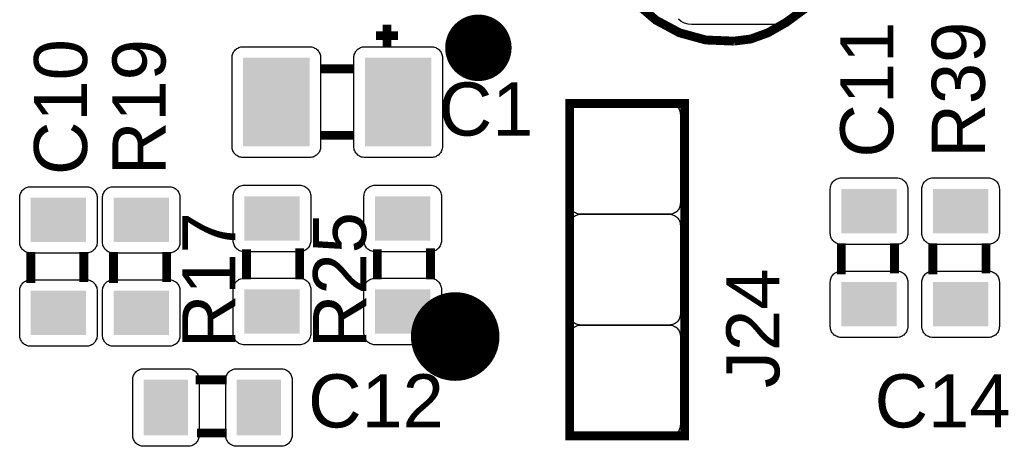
# Model space of a CAD drawing. Header units: inches. Extents: x -3.34 to 3.34, y -1.57 to 1.57.
# Tile 3 of 14: x -2.79 to -1.9, y -1.03 to -0.65. Entities that reach past the tile are written whole.
import ezdxf

# ---------------------------------------------------------------- set-up
doc = ezdxf.new("R2010")
doc.units = ezdxf.units.IN
doc.layers.get('0').update_dxf_attribs({"linetype": 'CONTINUOUS'})

# ---------------------------------------------------------------- blocks, each defined once
blk = doc.blocks.new('RPAD')
blk.add_trace([(-0.5, -0.5), (-0.5, 0.5), (0.5, -0.5), (0.5, 0.5)])
blk = doc.blocks.new('EPAD')
at = {"const_width": 0.5}
blk.add_lwpolyline([(-0.25, 0, 1), (0.25, 0, 1)], format="xyb", close=True, dxfattribs=at)

msp = doc.modelspace()

# ---------------------------------------------------------------- linework, layer by layer
at = {"const_width": 0.008}
for points in [[(-2.147079, -0.66937), (-2.172637, -0.668334), (-2.196273, -0.661846), (-2.217528, -0.650457), (-2.235946, -0.634722), (-2.251067, -0.615192), (-2.262435, -0.592422), (-2.269591, -0.566963), (-2.272079, -0.53937)], [(-2.147079, -0.66937), (-2.172637, -0.668334), (-2.196273, -0.661846), (-2.217528, -0.650457), (-2.235946, -0.634722), (-2.251067, -0.615192), (-2.262435, -0.592422), (-2.269591, -0.566963), (-2.272079, -0.53937)], [(-2.147079, -0.66937), (-2.172637, -0.668334), (-2.196273, -0.661846), (-2.217528, -0.650457), (-2.235946, -0.634722), (-2.251067, -0.615192), (-2.262435, -0.592422), (-2.269591, -0.566963), (-2.272079, -0.53937)], [(-2.147079, -0.66937), (-2.132001, -0.667495), (-2.116454, -0.66187), (-2.099969, -0.652495), (-2.082079, -0.63937)], [(-2.147079, -0.66937), (-2.132001, -0.667495), (-2.116454, -0.66187), (-2.099969, -0.652495), (-2.082079, -0.63937)], [(-2.147079, -0.66937), (-2.132001, -0.667495), (-2.116454, -0.66187), (-2.099969, -0.652495), (-2.082079, -0.63937)], [(-2.460465, -0.654409), (-2.460465, -0.674409)], [(-2.460465, -0.654409), (-2.460465, -0.674409)], [(-2.460465, -0.654409), (-2.460465, -0.674409)], [(-2.470465, -0.664409), (-2.450465, -0.664409)], [(-2.470465, -0.664409), (-2.450465, -0.664409)], [(-2.470465, -0.664409), (-2.450465, -0.664409)], [(-2.520465, -0.694409), (-2.490465, -0.694409)], [(-2.520465, -0.694409), (-2.490465, -0.694409)], [(-2.520465, -0.694409), (-2.490465, -0.694409)], [(-2.295504, -1.025591), (-2.191567, -1.025591), (-2.191567, -0.725591), (-2.295504, -0.725591), (-2.295504, -1.025591)], [(-2.295504, -1.025591), (-2.191567, -1.025591), (-2.191567, -0.725591), (-2.295504, -0.725591), (-2.295504, -1.025591)], [(-2.295504, -1.025591), (-2.191567, -1.025591), (-2.191567, -0.725591), (-2.295504, -0.725591), (-2.295504, -1.025591)], [(-2.520465, -0.754409), (-2.490465, -0.754409)], [(-2.520465, -0.754409), (-2.490465, -0.754409)], [(-2.520465, -0.754409), (-2.490465, -0.754409)], [(-2.587402, -0.884386), (-2.587402, -0.857386)], [(-2.587402, -0.884386), (-2.587402, -0.857386)], [(-2.587402, -0.884386), (-2.587402, -0.857386)], [(-2.539402, -0.884386), (-2.539402, -0.856386)], [(-2.539402, -0.884386), (-2.539402, -0.856386)], [(-2.539402, -0.884386), (-2.539402, -0.856386)], [(-2.469291, -0.884386), (-2.469291, -0.857386)], [(-2.469291, -0.884386), (-2.469291, -0.857386)], [(-2.469291, -0.884386), (-2.469291, -0.857386)], [(-2.421291, -0.884386), (-2.421291, -0.856386)], [(-2.421291, -0.884386), (-2.421291, -0.856386)], [(-2.421291, -0.884386), (-2.421291, -0.856386)], [(-2.050031, -0.851835), (-2.050031, -0.879835)], [(-2.050031, -0.851835), (-2.050031, -0.879835)], [(-2.050031, -0.851835), (-2.050031, -0.879835)], [(-2.002031, -0.851835), (-2.002031, -0.878835)], [(-2.002031, -0.851835), (-2.002031, -0.878835)], [(-2.002031, -0.851835), (-2.002031, -0.878835)], [(-1.967354, -0.851835), (-1.967354, -0.879835)], [(-1.967354, -0.851835), (-1.967354, -0.879835)], [(-1.967354, -0.851835), (-1.967354, -0.879835)], [(-1.919354, -0.851835), (-1.919354, -0.878835)], [(-1.919354, -0.851835), (-1.919354, -0.878835)], [(-1.919354, -0.851835), (-1.919354, -0.878835)], [(-2.782315, -0.859709), (-2.782315, -0.887709)], [(-2.782315, -0.859709), (-2.782315, -0.887709)], [(-2.782315, -0.859709), (-2.782315, -0.887709)], [(-2.734315, -0.859709), (-2.734315, -0.886709)], [(-2.734315, -0.859709), (-2.734315, -0.886709)], [(-2.734315, -0.859709), (-2.734315, -0.886709)], [(-2.707512, -0.859709), (-2.707512, -0.887709)], [(-2.707512, -0.859709), (-2.707512, -0.887709)], [(-2.707512, -0.859709), (-2.707512, -0.887709)], [(-2.659512, -0.859709), (-2.659512, -0.886709)], [(-2.659512, -0.859709), (-2.659512, -0.886709)], [(-2.659512, -0.859709), (-2.659512, -0.886709)], [(-2.605213, -0.975), (-2.633213, -0.975)], [(-2.605213, -0.975), (-2.633213, -0.975)], [(-2.605213, -0.975), (-2.633213, -0.975)], [(-2.605213, -1.023), (-2.632213, -1.023)], [(-2.605213, -1.023), (-2.632213, -1.023)], [(-2.605213, -1.023), (-2.632213, -1.023)]]:
    msp.add_lwpolyline(points, dxfattribs=at)
msp.add_lwpolyline([(-2.096993, -0.649456), (-2.099498, -0.651513), (-2.102389, -0.653059), (-2.105603, -0.654032), (-2.109079, -0.65437), (-2.185079, -0.65437), (-2.188555, -0.654032), (-2.191769, -0.653059), (-2.19466, -0.651513), (-2.197165, -0.649456)])
for points in [[(-2.590465, -0.674409), (-2.530465, -0.674409), (-2.529425, -0.67446), (-2.52842, -0.674608), (-2.527453, -0.67485), (-2.526529, -0.675181), (-2.525653, -0.675596), (-2.524829, -0.676091), (-2.524061, -0.67666), (-2.523355, -0.6773), (-2.522715, -0.678006), (-2.522146, -0.678774), (-2.521651, -0.679598), (-2.521236, -0.680474), (-2.520906, -0.681398), (-2.520663, -0.682365), (-2.520515, -0.68337), (-2.520465, -0.684409), (-2.520465, -0.764409), (-2.520515, -0.765449), (-2.520663, -0.766454), (-2.520906, -0.767421), (-2.521236, -0.768345), (-2.521651, -0.769221), (-2.522146, -0.770045), (-2.522715, -0.770813), (-2.523355, -0.771519), (-2.524061, -0.772159), (-2.524829, -0.772728), (-2.525653, -0.773223), (-2.526529, -0.773638), (-2.527453, -0.773969), (-2.52842, -0.774211), (-2.529425, -0.774359), (-2.530465, -0.774409), (-2.590465, -0.774409), (-2.591504, -0.774359), (-2.592509, -0.774211), (-2.593476, -0.773969), (-2.5944, -0.773638), (-2.595276, -0.773223), (-2.5961, -0.772728), (-2.596868, -0.772159), (-2.597574, -0.771519), (-2.598214, -0.770813), (-2.598783, -0.770045), (-2.599278, -0.769221), (-2.599693, -0.768345), (-2.600024, -0.767421), (-2.600266, -0.766454), (-2.600414, -0.765449), (-2.600465, -0.764409), (-2.600465, -0.684409), (-2.600414, -0.68337), (-2.600266, -0.682365), (-2.600024, -0.681398), (-2.599693, -0.680474), (-2.599278, -0.679598), (-2.598783, -0.678774), (-2.598214, -0.678006), (-2.597574, -0.6773), (-2.596868, -0.67666), (-2.5961, -0.676091), (-2.595276, -0.675596), (-2.5944, -0.675181), (-2.593476, -0.67485), (-2.592509, -0.674608), (-2.591504, -0.67446), (-2.590465, -0.674409)], [(-2.480465, -0.674409), (-2.420465, -0.674409), (-2.419425, -0.67446), (-2.41842, -0.674608), (-2.417453, -0.67485), (-2.416529, -0.675181), (-2.415653, -0.675596), (-2.414829, -0.676091), (-2.414061, -0.67666), (-2.413355, -0.6773), (-2.412715, -0.678006), (-2.412146, -0.678774), (-2.411651, -0.679598), (-2.411236, -0.680474), (-2.410906, -0.681398), (-2.410663, -0.682365), (-2.410515, -0.68337), (-2.410465, -0.684409), (-2.410465, -0.764409), (-2.410515, -0.765449), (-2.410663, -0.766454), (-2.410906, -0.767421), (-2.411236, -0.768345), (-2.411651, -0.769221), (-2.412146, -0.770045), (-2.412715, -0.770813), (-2.413355, -0.771519), (-2.414061, -0.772159), (-2.414829, -0.772728), (-2.415653, -0.773223), (-2.416529, -0.773638), (-2.417453, -0.773969), (-2.41842, -0.774211), (-2.419425, -0.774359), (-2.420465, -0.774409), (-2.480465, -0.774409), (-2.481504, -0.774359), (-2.482509, -0.774211), (-2.483476, -0.773969), (-2.4844, -0.773638), (-2.485276, -0.773223), (-2.4861, -0.772728), (-2.486868, -0.772159), (-2.487574, -0.771519), (-2.488214, -0.770813), (-2.488783, -0.770045), (-2.489278, -0.769221), (-2.489693, -0.768345), (-2.490024, -0.767421), (-2.490266, -0.766454), (-2.490414, -0.765449), (-2.490465, -0.764409), (-2.490465, -0.684409), (-2.490414, -0.68337), (-2.490266, -0.682365), (-2.490024, -0.681398), (-2.489693, -0.680474), (-2.489278, -0.679598), (-2.488783, -0.678774), (-2.488214, -0.678006), (-2.487574, -0.6773), (-2.486868, -0.67666), (-2.4861, -0.676091), (-2.485276, -0.675596), (-2.4844, -0.675181), (-2.483476, -0.67485), (-2.482509, -0.674608), (-2.481504, -0.67446), (-2.480465, -0.674409)], [(-2.195504, -0.735591), (-2.195504, -0.815591), (-2.195554, -0.81663), (-2.195703, -0.817635), (-2.195945, -0.818602), (-2.196276, -0.819526), (-2.19669, -0.820402), (-2.197185, -0.821226), (-2.197754, -0.821994), (-2.198394, -0.8227), (-2.199101, -0.82334), (-2.199868, -0.823909), (-2.200692, -0.824404), (-2.201569, -0.824819), (-2.202493, -0.82515), (-2.203459, -0.825392), (-2.204465, -0.82554), (-2.205504, -0.825591), (-2.285504, -0.825591), (-2.286543, -0.82554), (-2.287548, -0.825392), (-2.288515, -0.82515), (-2.289439, -0.824819), (-2.290316, -0.824404), (-2.29114, -0.823909), (-2.291907, -0.82334), (-2.292613, -0.8227), (-2.293254, -0.821994), (-2.293823, -0.821226), (-2.294318, -0.820402), (-2.294732, -0.819526), (-2.295063, -0.818602), (-2.295305, -0.817635), (-2.295454, -0.81663), (-2.295504, -0.815591), (-2.295504, -0.735591), (-2.295454, -0.734551), (-2.295305, -0.733546), (-2.295063, -0.732579), (-2.294732, -0.731655), (-2.294318, -0.730779), (-2.293823, -0.729955), (-2.293254, -0.729187), (-2.292613, -0.728481), (-2.291907, -0.727841), (-2.29114, -0.727272), (-2.290316, -0.726777), (-2.289439, -0.726362), (-2.288515, -0.726031), (-2.287548, -0.725789), (-2.286543, -0.725641), (-2.285504, -0.725591), (-2.205504, -0.725591), (-2.204465, -0.725641), (-2.203459, -0.725789), (-2.202493, -0.726031), (-2.201569, -0.726362), (-2.200692, -0.726777), (-2.199868, -0.727272), (-2.199101, -0.727841), (-2.198394, -0.728481), (-2.197754, -0.729187), (-2.197185, -0.729955), (-2.19669, -0.730779), (-2.196276, -0.731655), (-2.195945, -0.732579), (-2.195703, -0.733546), (-2.195554, -0.734551), (-2.195504, -0.735591)], [(-2.599402, -0.849386), (-2.599402, -0.809386), (-2.599351, -0.808346), (-2.599203, -0.807341), (-2.598961, -0.806374), (-2.59863, -0.80545), (-2.598215, -0.804574), (-2.59772, -0.80375), (-2.597151, -0.802982), (-2.596511, -0.802276), (-2.595805, -0.801636), (-2.595037, -0.801067), (-2.594213, -0.800572), (-2.593337, -0.800157), (-2.592413, -0.799827), (-2.591446, -0.799585), (-2.590441, -0.799436), (-2.589402, -0.799386), (-2.539402, -0.799386), (-2.538362, -0.799436), (-2.537357, -0.799585), (-2.53639, -0.799827), (-2.535466, -0.800157), (-2.53459, -0.800572), (-2.533766, -0.801067), (-2.532998, -0.801636), (-2.532292, -0.802276), (-2.531652, -0.802982), (-2.531083, -0.80375), (-2.530588, -0.804574), (-2.530173, -0.80545), (-2.529843, -0.806374), (-2.5296, -0.807341), (-2.529452, -0.808346), (-2.529402, -0.809386), (-2.529402, -0.849386), (-2.529452, -0.850425), (-2.5296, -0.85143), (-2.529843, -0.852397), (-2.530173, -0.853321), (-2.530588, -0.854198), (-2.531083, -0.855022), (-2.531652, -0.855789), (-2.532292, -0.856495), (-2.532998, -0.857135), (-2.533766, -0.857705), (-2.53459, -0.858199), (-2.535466, -0.858614), (-2.53639, -0.858945), (-2.537357, -0.859187), (-2.538362, -0.859335), (-2.539402, -0.859386), (-2.589402, -0.859386), (-2.590441, -0.859335), (-2.591446, -0.859187), (-2.592413, -0.858945), (-2.593337, -0.858614), (-2.594213, -0.858199), (-2.595037, -0.857705), (-2.595805, -0.857135), (-2.596511, -0.856495), (-2.597151, -0.855789), (-2.59772, -0.855022), (-2.598215, -0.854198), (-2.59863, -0.853321), (-2.598961, -0.852397), (-2.599203, -0.85143), (-2.599351, -0.850425), (-2.599402, -0.849386)], [(-2.481291, -0.849386), (-2.481291, -0.809386), (-2.481241, -0.808346), (-2.481093, -0.807341), (-2.48085, -0.806374), (-2.48052, -0.80545), (-2.480105, -0.804574), (-2.47961, -0.80375), (-2.479041, -0.802982), (-2.478401, -0.802276), (-2.477694, -0.801636), (-2.476927, -0.801067), (-2.476103, -0.800572), (-2.475227, -0.800157), (-2.474303, -0.799827), (-2.473336, -0.799585), (-2.472331, -0.799436), (-2.471291, -0.799386), (-2.421291, -0.799386), (-2.420252, -0.799436), (-2.419247, -0.799585), (-2.41828, -0.799827), (-2.417356, -0.800157), (-2.41648, -0.800572), (-2.415656, -0.801067), (-2.414888, -0.801636), (-2.414182, -0.802276), (-2.413542, -0.802982), (-2.412972, -0.80375), (-2.412478, -0.804574), (-2.412063, -0.80545), (-2.411732, -0.806374), (-2.41149, -0.807341), (-2.411342, -0.808346), (-2.411291, -0.809386), (-2.411291, -0.849386), (-2.411342, -0.850425), (-2.41149, -0.85143), (-2.411732, -0.852397), (-2.412063, -0.853321), (-2.412478, -0.854198), (-2.412972, -0.855022), (-2.413542, -0.855789), (-2.414182, -0.856495), (-2.414888, -0.857135), (-2.415656, -0.857705), (-2.41648, -0.858199), (-2.417356, -0.858614), (-2.41828, -0.858945), (-2.419247, -0.859187), (-2.420252, -0.859335), (-2.421291, -0.859386), (-2.471291, -0.859386), (-2.472331, -0.859335), (-2.473336, -0.859187), (-2.474303, -0.858945), (-2.475227, -0.858614), (-2.476103, -0.858199), (-2.476927, -0.857705), (-2.477694, -0.857135), (-2.478401, -0.856495), (-2.479041, -0.855789), (-2.47961, -0.855022), (-2.480105, -0.854198), (-2.48052, -0.853321), (-2.48085, -0.852397), (-2.481093, -0.85143), (-2.481241, -0.850425), (-2.481291, -0.849386)], [(-1.990031, -0.802835), (-1.990031, -0.842835), (-1.990082, -0.843874), (-1.99023, -0.844879), (-1.990472, -0.845846), (-1.990803, -0.84677), (-1.991218, -0.847646), (-1.991713, -0.84847), (-1.992282, -0.849238), (-1.992922, -0.849944), (-1.993628, -0.850584), (-1.994396, -0.851154), (-1.99522, -0.851648), (-1.996096, -0.852063), (-1.99702, -0.852394), (-1.997987, -0.852636), (-1.998992, -0.852784), (-2.000031, -0.852835), (-2.050031, -0.852835), (-2.051071, -0.852784), (-2.052076, -0.852636), (-2.053043, -0.852394), (-2.053967, -0.852063), (-2.054843, -0.851648), (-2.055667, -0.851154), (-2.056435, -0.850584), (-2.057141, -0.849944), (-2.057781, -0.849238), (-2.05835, -0.84847), (-2.058845, -0.847646), (-2.05926, -0.84677), (-2.059591, -0.845846), (-2.059833, -0.844879), (-2.059981, -0.843874), (-2.060031, -0.842835), (-2.060031, -0.802835), (-2.059981, -0.801795), (-2.059833, -0.80079), (-2.059591, -0.799823), (-2.05926, -0.798899), (-2.058845, -0.798023), (-2.05835, -0.797199), (-2.057781, -0.796431), (-2.057141, -0.795725), (-2.056435, -0.795085), (-2.055667, -0.794516), (-2.054843, -0.794021), (-2.053967, -0.793606), (-2.053043, -0.793276), (-2.052076, -0.793033), (-2.051071, -0.792885), (-2.050031, -0.792835), (-2.000031, -0.792835), (-1.998992, -0.792885), (-1.997987, -0.793033), (-1.99702, -0.793276), (-1.996096, -0.793606), (-1.99522, -0.794021), (-1.994396, -0.794516), (-1.993628, -0.795085), (-1.992922, -0.795725), (-1.992282, -0.796431), (-1.991713, -0.797199), (-1.991218, -0.798023), (-1.990803, -0.798899), (-1.990472, -0.799823), (-1.99023, -0.80079), (-1.990082, -0.801795), (-1.990031, -0.802835)], [(-1.907354, -0.802835), (-1.907354, -0.842835), (-1.907405, -0.843874), (-1.907553, -0.844879), (-1.907795, -0.845846), (-1.908126, -0.84677), (-1.908541, -0.847646), (-1.909035, -0.84847), (-1.909605, -0.849238), (-1.910245, -0.849944), (-1.910951, -0.850584), (-1.911719, -0.851154), (-1.912543, -0.851648), (-1.913419, -0.852063), (-1.914343, -0.852394), (-1.91531, -0.852636), (-1.916315, -0.852784), (-1.917354, -0.852835), (-1.967354, -0.852835), (-1.968394, -0.852784), (-1.969399, -0.852636), (-1.970366, -0.852394), (-1.97129, -0.852063), (-1.972166, -0.851648), (-1.97299, -0.851154), (-1.973757, -0.850584), (-1.974464, -0.849944), (-1.975104, -0.849238), (-1.975673, -0.84847), (-1.976168, -0.847646), (-1.976583, -0.84677), (-1.976913, -0.845846), (-1.977156, -0.844879), (-1.977304, -0.843874), (-1.977354, -0.842835), (-1.977354, -0.802835), (-1.977304, -0.801795), (-1.977156, -0.80079), (-1.976913, -0.799823), (-1.976583, -0.798899), (-1.976168, -0.798023), (-1.975673, -0.797199), (-1.975104, -0.796431), (-1.974464, -0.795725), (-1.973757, -0.795085), (-1.97299, -0.794516), (-1.972166, -0.794021), (-1.97129, -0.793606), (-1.970366, -0.793276), (-1.969399, -0.793033), (-1.968394, -0.792885), (-1.967354, -0.792835), (-1.917354, -0.792835), (-1.916315, -0.792885), (-1.91531, -0.793033), (-1.914343, -0.793276), (-1.913419, -0.793606), (-1.912543, -0.794021), (-1.911719, -0.794516), (-1.910951, -0.795085), (-1.910245, -0.795725), (-1.909605, -0.796431), (-1.909035, -0.797199), (-1.908541, -0.798023), (-1.908126, -0.798899), (-1.907795, -0.799823), (-1.907553, -0.80079), (-1.907405, -0.801795), (-1.907354, -0.802835)], [(-2.722315, -0.810709), (-2.722315, -0.850709), (-2.722365, -0.851748), (-2.722514, -0.852753), (-2.722756, -0.85372), (-2.723087, -0.854644), (-2.723501, -0.85552), (-2.723996, -0.856344), (-2.724565, -0.857112), (-2.725206, -0.857818), (-2.725912, -0.858458), (-2.726679, -0.859028), (-2.727503, -0.859522), (-2.72838, -0.859937), (-2.729304, -0.860268), (-2.73027, -0.86051), (-2.731276, -0.860658), (-2.732315, -0.860709), (-2.782315, -0.860709), (-2.783354, -0.860658), (-2.784359, -0.86051), (-2.785326, -0.860268), (-2.78625, -0.859937), (-2.787127, -0.859522), (-2.787951, -0.859028), (-2.788718, -0.858458), (-2.789424, -0.857818), (-2.790065, -0.857112), (-2.790634, -0.856344), (-2.791129, -0.85552), (-2.791543, -0.854644), (-2.791874, -0.85372), (-2.792116, -0.852753), (-2.792265, -0.851748), (-2.792315, -0.850709), (-2.792315, -0.810709), (-2.792265, -0.809669), (-2.792116, -0.808664), (-2.791874, -0.807697), (-2.791543, -0.806773), (-2.791129, -0.805897), (-2.790634, -0.805073), (-2.790065, -0.804305), (-2.789424, -0.803599), (-2.788718, -0.802959), (-2.787951, -0.80239), (-2.787127, -0.801895), (-2.78625, -0.80148), (-2.785326, -0.80115), (-2.784359, -0.800907), (-2.783354, -0.800759), (-2.782315, -0.800709), (-2.732315, -0.800709), (-2.731276, -0.800759), (-2.73027, -0.800907), (-2.729304, -0.80115), (-2.72838, -0.80148), (-2.727503, -0.801895), (-2.726679, -0.80239), (-2.725912, -0.802959), (-2.725206, -0.803599), (-2.724565, -0.804305), (-2.723996, -0.805073), (-2.723501, -0.805897), (-2.723087, -0.806773), (-2.722756, -0.807697), (-2.722514, -0.808664), (-2.722365, -0.809669), (-2.722315, -0.810709)], [(-2.647512, -0.810709), (-2.647512, -0.850709), (-2.647562, -0.851748), (-2.647711, -0.852753), (-2.647953, -0.85372), (-2.648283, -0.854644), (-2.648698, -0.85552), (-2.649193, -0.856344), (-2.649762, -0.857112), (-2.650402, -0.857818), (-2.651109, -0.858458), (-2.651876, -0.859028), (-2.6527, -0.859522), (-2.653576, -0.859937), (-2.6545, -0.860268), (-2.655467, -0.86051), (-2.656472, -0.860658), (-2.657512, -0.860709), (-2.707512, -0.860709), (-2.708551, -0.860658), (-2.709556, -0.86051), (-2.710523, -0.860268), (-2.711447, -0.859937), (-2.712324, -0.859522), (-2.713148, -0.859028), (-2.713915, -0.858458), (-2.714621, -0.857818), (-2.715261, -0.857112), (-2.715831, -0.856344), (-2.716326, -0.85552), (-2.71674, -0.854644), (-2.717071, -0.85372), (-2.717313, -0.852753), (-2.717461, -0.851748), (-2.717512, -0.850709), (-2.717512, -0.810709), (-2.717461, -0.809669), (-2.717313, -0.808664), (-2.717071, -0.807697), (-2.71674, -0.806773), (-2.716326, -0.805897), (-2.715831, -0.805073), (-2.715261, -0.804305), (-2.714621, -0.803599), (-2.713915, -0.802959), (-2.713148, -0.80239), (-2.712324, -0.801895), (-2.711447, -0.80148), (-2.710523, -0.80115), (-2.709556, -0.800907), (-2.708551, -0.800759), (-2.707512, -0.800709), (-2.657512, -0.800709), (-2.656472, -0.800759), (-2.655467, -0.800907), (-2.6545, -0.80115), (-2.653576, -0.80148), (-2.6527, -0.801895), (-2.651876, -0.80239), (-2.651109, -0.802959), (-2.650402, -0.803599), (-2.649762, -0.804305), (-2.649193, -0.805073), (-2.648698, -0.805897), (-2.648283, -0.806773), (-2.647953, -0.807697), (-2.647711, -0.808664), (-2.647562, -0.809669), (-2.647512, -0.810709)], [(-2.195504, -0.835591), (-2.195504, -0.915591), (-2.195554, -0.91663), (-2.195703, -0.917635), (-2.195945, -0.918602), (-2.196276, -0.919526), (-2.19669, -0.920402), (-2.197185, -0.921226), (-2.197754, -0.921994), (-2.198394, -0.9227), (-2.199101, -0.92334), (-2.199868, -0.923909), (-2.200692, -0.924404), (-2.201569, -0.924819), (-2.202493, -0.92515), (-2.203459, -0.925392), (-2.204465, -0.92554), (-2.205504, -0.925591), (-2.285504, -0.925591), (-2.286543, -0.92554), (-2.287548, -0.925392), (-2.288515, -0.92515), (-2.289439, -0.924819), (-2.290316, -0.924404), (-2.29114, -0.923909), (-2.291907, -0.92334), (-2.292613, -0.9227), (-2.293254, -0.921994), (-2.293823, -0.921226), (-2.294318, -0.920402), (-2.294732, -0.919526), (-2.295063, -0.918602), (-2.295305, -0.917635), (-2.295454, -0.91663), (-2.295504, -0.915591), (-2.295504, -0.835591), (-2.295454, -0.834551), (-2.295305, -0.833546), (-2.295063, -0.832579), (-2.294732, -0.831655), (-2.294318, -0.830779), (-2.293823, -0.829955), (-2.293254, -0.829187), (-2.292613, -0.828481), (-2.291907, -0.827841), (-2.29114, -0.827272), (-2.290316, -0.826777), (-2.289439, -0.826362), (-2.288515, -0.826031), (-2.287548, -0.825789), (-2.286543, -0.825641), (-2.285504, -0.825591), (-2.205504, -0.825591), (-2.204465, -0.825641), (-2.203459, -0.825789), (-2.202493, -0.826031), (-2.201569, -0.826362), (-2.200692, -0.826777), (-2.199868, -0.827272), (-2.199101, -0.827841), (-2.198394, -0.828481), (-2.197754, -0.829187), (-2.197185, -0.829955), (-2.19669, -0.830779), (-2.196276, -0.831655), (-2.195945, -0.832579), (-2.195703, -0.833546), (-2.195554, -0.834551), (-2.195504, -0.835591)], [(-1.990031, -0.886835), (-1.990031, -0.926835), (-1.990082, -0.927874), (-1.99023, -0.928879), (-1.990472, -0.929846), (-1.990803, -0.93077), (-1.991218, -0.931646), (-1.991713, -0.93247), (-1.992282, -0.933238), (-1.992922, -0.933944), (-1.993628, -0.934584), (-1.994396, -0.935154), (-1.99522, -0.935648), (-1.996096, -0.936063), (-1.99702, -0.936394), (-1.997987, -0.936636), (-1.998992, -0.936784), (-2.000031, -0.936835), (-2.050031, -0.936835), (-2.051071, -0.936784), (-2.052076, -0.936636), (-2.053043, -0.936394), (-2.053967, -0.936063), (-2.054843, -0.935648), (-2.055667, -0.935154), (-2.056435, -0.934584), (-2.057141, -0.933944), (-2.057781, -0.933238), (-2.05835, -0.93247), (-2.058845, -0.931646), (-2.05926, -0.93077), (-2.059591, -0.929846), (-2.059833, -0.928879), (-2.059981, -0.927874), (-2.060031, -0.926835), (-2.060031, -0.886835), (-2.059981, -0.885795), (-2.059833, -0.88479), (-2.059591, -0.883823), (-2.05926, -0.882899), (-2.058845, -0.882023), (-2.05835, -0.881199), (-2.057781, -0.880431), (-2.057141, -0.879725), (-2.056435, -0.879085), (-2.055667, -0.878516), (-2.054843, -0.878021), (-2.053967, -0.877606), (-2.053043, -0.877276), (-2.052076, -0.877033), (-2.051071, -0.876885), (-2.050031, -0.876835), (-2.000031, -0.876835), (-1.998992, -0.876885), (-1.997987, -0.877033), (-1.99702, -0.877276), (-1.996096, -0.877606), (-1.99522, -0.878021), (-1.994396, -0.878516), (-1.993628, -0.879085), (-1.992922, -0.879725), (-1.992282, -0.880431), (-1.991713, -0.881199), (-1.991218, -0.882023), (-1.990803, -0.882899), (-1.990472, -0.883823), (-1.99023, -0.88479), (-1.990082, -0.885795), (-1.990031, -0.886835)], [(-1.907354, -0.886835), (-1.907354, -0.926835), (-1.907405, -0.927874), (-1.907553, -0.928879), (-1.907795, -0.929846), (-1.908126, -0.93077), (-1.908541, -0.931646), (-1.909035, -0.93247), (-1.909605, -0.933238), (-1.910245, -0.933944), (-1.910951, -0.934584), (-1.911719, -0.935154), (-1.912543, -0.935648), (-1.913419, -0.936063), (-1.914343, -0.936394), (-1.91531, -0.936636), (-1.916315, -0.936784), (-1.917354, -0.936835), (-1.967354, -0.936835), (-1.968394, -0.936784), (-1.969399, -0.936636), (-1.970366, -0.936394), (-1.97129, -0.936063), (-1.972166, -0.935648), (-1.97299, -0.935154), (-1.973757, -0.934584), (-1.974464, -0.933944), (-1.975104, -0.933238), (-1.975673, -0.93247), (-1.976168, -0.931646), (-1.976583, -0.93077), (-1.976913, -0.929846), (-1.977156, -0.928879), (-1.977304, -0.927874), (-1.977354, -0.926835), (-1.977354, -0.886835), (-1.977304, -0.885795), (-1.977156, -0.88479), (-1.976913, -0.883823), (-1.976583, -0.882899), (-1.976168, -0.882023), (-1.975673, -0.881199), (-1.975104, -0.880431), (-1.974464, -0.879725), (-1.973757, -0.879085), (-1.97299, -0.878516), (-1.972166, -0.878021), (-1.97129, -0.877606), (-1.970366, -0.877276), (-1.969399, -0.877033), (-1.968394, -0.876885), (-1.967354, -0.876835), (-1.917354, -0.876835), (-1.916315, -0.876885), (-1.91531, -0.877033), (-1.914343, -0.877276), (-1.913419, -0.877606), (-1.912543, -0.878021), (-1.911719, -0.878516), (-1.910951, -0.879085), (-1.910245, -0.879725), (-1.909605, -0.880431), (-1.909035, -0.881199), (-1.908541, -0.882023), (-1.908126, -0.882899), (-1.907795, -0.883823), (-1.907553, -0.88479), (-1.907405, -0.885795), (-1.907354, -0.886835)], [(-2.722315, -0.894709), (-2.722315, -0.934709), (-2.722365, -0.935748), (-2.722514, -0.936753), (-2.722756, -0.93772), (-2.723087, -0.938644), (-2.723501, -0.93952), (-2.723996, -0.940344), (-2.724565, -0.941112), (-2.725206, -0.941818), (-2.725912, -0.942458), (-2.726679, -0.943028), (-2.727503, -0.943522), (-2.72838, -0.943937), (-2.729304, -0.944268), (-2.73027, -0.94451), (-2.731276, -0.944658), (-2.732315, -0.944709), (-2.782315, -0.944709), (-2.783354, -0.944658), (-2.784359, -0.94451), (-2.785326, -0.944268), (-2.78625, -0.943937), (-2.787127, -0.943522), (-2.787951, -0.943028), (-2.788718, -0.942458), (-2.789424, -0.941818), (-2.790065, -0.941112), (-2.790634, -0.940344), (-2.791129, -0.93952), (-2.791543, -0.938644), (-2.791874, -0.93772), (-2.792116, -0.936753), (-2.792265, -0.935748), (-2.792315, -0.934709), (-2.792315, -0.894709), (-2.792265, -0.893669), (-2.792116, -0.892664), (-2.791874, -0.891697), (-2.791543, -0.890773), (-2.791129, -0.889897), (-2.790634, -0.889073), (-2.790065, -0.888305), (-2.789424, -0.887599), (-2.788718, -0.886959), (-2.787951, -0.88639), (-2.787127, -0.885895), (-2.78625, -0.88548), (-2.785326, -0.88515), (-2.784359, -0.884907), (-2.783354, -0.884759), (-2.782315, -0.884709), (-2.732315, -0.884709), (-2.731276, -0.884759), (-2.73027, -0.884907), (-2.729304, -0.88515), (-2.72838, -0.88548), (-2.727503, -0.885895), (-2.726679, -0.88639), (-2.725912, -0.886959), (-2.725206, -0.887599), (-2.724565, -0.888305), (-2.723996, -0.889073), (-2.723501, -0.889897), (-2.723087, -0.890773), (-2.722756, -0.891697), (-2.722514, -0.892664), (-2.722365, -0.893669), (-2.722315, -0.894709)], [(-2.647512, -0.894709), (-2.647512, -0.934709), (-2.647562, -0.935748), (-2.647711, -0.936753), (-2.647953, -0.93772), (-2.648283, -0.938644), (-2.648698, -0.93952), (-2.649193, -0.940344), (-2.649762, -0.941112), (-2.650402, -0.941818), (-2.651109, -0.942458), (-2.651876, -0.943028), (-2.6527, -0.943522), (-2.653576, -0.943937), (-2.6545, -0.944268), (-2.655467, -0.94451), (-2.656472, -0.944658), (-2.657512, -0.944709), (-2.707512, -0.944709), (-2.708551, -0.944658), (-2.709556, -0.94451), (-2.710523, -0.944268), (-2.711447, -0.943937), (-2.712324, -0.943522), (-2.713148, -0.943028), (-2.713915, -0.942458), (-2.714621, -0.941818), (-2.715261, -0.941112), (-2.715831, -0.940344), (-2.716326, -0.93952), (-2.71674, -0.938644), (-2.717071, -0.93772), (-2.717313, -0.936753), (-2.717461, -0.935748), (-2.717512, -0.934709), (-2.717512, -0.894709), (-2.717461, -0.893669), (-2.717313, -0.892664), (-2.717071, -0.891697), (-2.71674, -0.890773), (-2.716326, -0.889897), (-2.715831, -0.889073), (-2.715261, -0.888305), (-2.714621, -0.887599), (-2.713915, -0.886959), (-2.713148, -0.88639), (-2.712324, -0.885895), (-2.711447, -0.88548), (-2.710523, -0.88515), (-2.709556, -0.884907), (-2.708551, -0.884759), (-2.707512, -0.884709), (-2.657512, -0.884709), (-2.656472, -0.884759), (-2.655467, -0.884907), (-2.6545, -0.88515), (-2.653576, -0.88548), (-2.6527, -0.885895), (-2.651876, -0.88639), (-2.651109, -0.886959), (-2.650402, -0.887599), (-2.649762, -0.888305), (-2.649193, -0.889073), (-2.648698, -0.889897), (-2.648283, -0.890773), (-2.647953, -0.891697), (-2.647711, -0.892664), (-2.647562, -0.893669), (-2.647512, -0.894709)], [(-2.599402, -0.933386), (-2.599402, -0.893386), (-2.599351, -0.892346), (-2.599203, -0.891341), (-2.598961, -0.890374), (-2.59863, -0.88945), (-2.598215, -0.888574), (-2.59772, -0.88775), (-2.597151, -0.886982), (-2.596511, -0.886276), (-2.595805, -0.885636), (-2.595037, -0.885067), (-2.594213, -0.884572), (-2.593337, -0.884157), (-2.592413, -0.883827), (-2.591446, -0.883585), (-2.590441, -0.883436), (-2.589402, -0.883386), (-2.539402, -0.883386), (-2.538362, -0.883436), (-2.537357, -0.883585), (-2.53639, -0.883827), (-2.535466, -0.884157), (-2.53459, -0.884572), (-2.533766, -0.885067), (-2.532998, -0.885636), (-2.532292, -0.886276), (-2.531652, -0.886982), (-2.531083, -0.88775), (-2.530588, -0.888574), (-2.530173, -0.88945), (-2.529843, -0.890374), (-2.5296, -0.891341), (-2.529452, -0.892346), (-2.529402, -0.893386), (-2.529402, -0.933386), (-2.529452, -0.934425), (-2.5296, -0.93543), (-2.529843, -0.936397), (-2.530173, -0.937321), (-2.530588, -0.938198), (-2.531083, -0.939022), (-2.531652, -0.939789), (-2.532292, -0.940495), (-2.532998, -0.941135), (-2.533766, -0.941705), (-2.53459, -0.942199), (-2.535466, -0.942614), (-2.53639, -0.942945), (-2.537357, -0.943187), (-2.538362, -0.943335), (-2.539402, -0.943386), (-2.589402, -0.943386), (-2.590441, -0.943335), (-2.591446, -0.943187), (-2.592413, -0.942945), (-2.593337, -0.942614), (-2.594213, -0.942199), (-2.595037, -0.941705), (-2.595805, -0.941135), (-2.596511, -0.940495), (-2.597151, -0.939789), (-2.59772, -0.939022), (-2.598215, -0.938198), (-2.59863, -0.937321), (-2.598961, -0.936397), (-2.599203, -0.93543), (-2.599351, -0.934425), (-2.599402, -0.933386)], [(-2.481291, -0.933386), (-2.481291, -0.893386), (-2.481241, -0.892346), (-2.481093, -0.891341), (-2.48085, -0.890374), (-2.48052, -0.88945), (-2.480105, -0.888574), (-2.47961, -0.88775), (-2.479041, -0.886982), (-2.478401, -0.886276), (-2.477694, -0.885636), (-2.476927, -0.885067), (-2.476103, -0.884572), (-2.475227, -0.884157), (-2.474303, -0.883827), (-2.473336, -0.883585), (-2.472331, -0.883436), (-2.471291, -0.883386), (-2.421291, -0.883386), (-2.420252, -0.883436), (-2.419247, -0.883585), (-2.41828, -0.883827), (-2.417356, -0.884157), (-2.41648, -0.884572), (-2.415656, -0.885067), (-2.414888, -0.885636), (-2.414182, -0.886276), (-2.413542, -0.886982), (-2.412972, -0.88775), (-2.412478, -0.888574), (-2.412063, -0.88945), (-2.411732, -0.890374), (-2.41149, -0.891341), (-2.411342, -0.892346), (-2.411291, -0.893386), (-2.411291, -0.933386), (-2.411342, -0.934425), (-2.41149, -0.93543), (-2.411732, -0.936397), (-2.412063, -0.937321), (-2.412478, -0.938198), (-2.412972, -0.939022), (-2.413542, -0.939789), (-2.414182, -0.940495), (-2.414888, -0.941135), (-2.415656, -0.941705), (-2.41648, -0.942199), (-2.417356, -0.942614), (-2.41828, -0.942945), (-2.419247, -0.943187), (-2.420252, -0.943335), (-2.421291, -0.943386), (-2.471291, -0.943386), (-2.472331, -0.943335), (-2.473336, -0.943187), (-2.474303, -0.942945), (-2.475227, -0.942614), (-2.476103, -0.942199), (-2.476927, -0.941705), (-2.477694, -0.941135), (-2.478401, -0.940495), (-2.479041, -0.939789), (-2.47961, -0.939022), (-2.480105, -0.938198), (-2.48052, -0.937321), (-2.48085, -0.936397), (-2.481093, -0.93543), (-2.481241, -0.934425), (-2.481291, -0.933386)], [(-2.195504, -0.935591), (-2.195504, -1.015591), (-2.195554, -1.01663), (-2.195703, -1.017635), (-2.195945, -1.018602), (-2.196276, -1.019526), (-2.19669, -1.020402), (-2.197185, -1.021226), (-2.197754, -1.021994), (-2.198394, -1.0227), (-2.199101, -1.02334), (-2.199868, -1.023909), (-2.200692, -1.024404), (-2.201569, -1.024819), (-2.202493, -1.02515), (-2.203459, -1.025392), (-2.204465, -1.02554), (-2.205504, -1.025591), (-2.285504, -1.025591), (-2.286543, -1.02554), (-2.287548, -1.025392), (-2.288515, -1.02515), (-2.289439, -1.024819), (-2.290316, -1.024404), (-2.29114, -1.023909), (-2.291907, -1.02334), (-2.292613, -1.0227), (-2.293254, -1.021994), (-2.293823, -1.021226), (-2.294318, -1.020402), (-2.294732, -1.019526), (-2.295063, -1.018602), (-2.295305, -1.017635), (-2.295454, -1.01663), (-2.295504, -1.015591), (-2.295504, -0.935591), (-2.295454, -0.934551), (-2.295305, -0.933546), (-2.295063, -0.932579), (-2.294732, -0.931655), (-2.294318, -0.930779), (-2.293823, -0.929955), (-2.293254, -0.929187), (-2.292613, -0.928481), (-2.291907, -0.927841), (-2.29114, -0.927272), (-2.290316, -0.926777), (-2.289439, -0.926362), (-2.288515, -0.926031), (-2.287548, -0.925789), (-2.286543, -0.925641), (-2.285504, -0.925591), (-2.205504, -0.925591), (-2.204465, -0.925641), (-2.203459, -0.925789), (-2.202493, -0.926031), (-2.201569, -0.926362), (-2.200692, -0.926777), (-2.199868, -0.927272), (-2.199101, -0.927841), (-2.198394, -0.928481), (-2.197754, -0.929187), (-2.197185, -0.929955), (-2.19669, -0.930779), (-2.196276, -0.931655), (-2.195945, -0.932579), (-2.195703, -0.933546), (-2.195554, -0.934551), (-2.195504, -0.935591)], [(-2.640213, -1.035), (-2.680213, -1.035), (-2.681252, -1.03495), (-2.682257, -1.034801), (-2.683224, -1.034559), (-2.684148, -1.034228), (-2.685024, -1.033814), (-2.685848, -1.033319), (-2.686616, -1.03275), (-2.687322, -1.032109), (-2.687962, -1.031403), (-2.688531, -1.030636), (-2.689026, -1.029812), (-2.689441, -1.028935), (-2.689772, -1.028011), (-2.690014, -1.027044), (-2.690162, -1.026039), (-2.690213, -1.025), (-2.690213, -0.975), (-2.690162, -0.973961), (-2.690014, -0.972956), (-2.689772, -0.971989), (-2.689441, -0.971065), (-2.689026, -0.970188), (-2.688531, -0.969364), (-2.687962, -0.968597), (-2.687322, -0.967891), (-2.686616, -0.96725), (-2.685848, -0.966681), (-2.685024, -0.966186), (-2.684148, -0.965772), (-2.683224, -0.965441), (-2.682257, -0.965199), (-2.681252, -0.96505), (-2.680213, -0.965), (-2.640213, -0.965), (-2.639173, -0.96505), (-2.638168, -0.965199), (-2.637201, -0.965441), (-2.636277, -0.965772), (-2.635401, -0.966186), (-2.634577, -0.966681), (-2.633809, -0.96725), (-2.633103, -0.967891), (-2.632463, -0.968597), (-2.631894, -0.969364), (-2.631399, -0.970188), (-2.630984, -0.971065), (-2.630654, -0.971989), (-2.630411, -0.972956), (-2.630263, -0.973961), (-2.630213, -0.975), (-2.630213, -1.025), (-2.630263, -1.026039), (-2.630411, -1.027044), (-2.630654, -1.028011), (-2.630984, -1.028935), (-2.631399, -1.029812), (-2.631894, -1.030636), (-2.632463, -1.031403), (-2.633103, -1.032109), (-2.633809, -1.03275), (-2.634577, -1.033319), (-2.635401, -1.033814), (-2.636277, -1.034228), (-2.637201, -1.034559), (-2.638168, -1.034801), (-2.639173, -1.03495), (-2.640213, -1.035)], [(-2.556213, -1.035), (-2.596213, -1.035), (-2.597252, -1.03495), (-2.598257, -1.034801), (-2.599224, -1.034559), (-2.600148, -1.034228), (-2.601024, -1.033814), (-2.601848, -1.033319), (-2.602616, -1.03275), (-2.603322, -1.032109), (-2.603962, -1.031403), (-2.604531, -1.030636), (-2.605026, -1.029812), (-2.605441, -1.028935), (-2.605772, -1.028011), (-2.606014, -1.027044), (-2.606162, -1.026039), (-2.606213, -1.025), (-2.606213, -0.975), (-2.606162, -0.973961), (-2.606014, -0.972956), (-2.605772, -0.971989), (-2.605441, -0.971065), (-2.605026, -0.970188), (-2.604531, -0.969364), (-2.603962, -0.968597), (-2.603322, -0.967891), (-2.602616, -0.96725), (-2.601848, -0.966681), (-2.601024, -0.966186), (-2.600148, -0.965772), (-2.599224, -0.965441), (-2.598257, -0.965199), (-2.597252, -0.96505), (-2.596213, -0.965), (-2.556213, -0.965), (-2.555173, -0.96505), (-2.554168, -0.965199), (-2.553201, -0.965441), (-2.552277, -0.965772), (-2.551401, -0.966186), (-2.550577, -0.966681), (-2.549809, -0.96725), (-2.549103, -0.967891), (-2.548463, -0.968597), (-2.547894, -0.969364), (-2.547399, -0.970188), (-2.546984, -0.971065), (-2.546654, -0.971989), (-2.546411, -0.972956), (-2.546263, -0.973961), (-2.546213, -0.975), (-2.546213, -1.025), (-2.546263, -1.026039), (-2.546411, -1.027044), (-2.546654, -1.028011), (-2.546984, -1.028935), (-2.547399, -1.029812), (-2.547894, -1.030636), (-2.548463, -1.031403), (-2.549103, -1.032109), (-2.549809, -1.03275), (-2.550577, -1.033319), (-2.551401, -1.033814), (-2.552277, -1.034228), (-2.553201, -1.034559), (-2.554168, -1.034801), (-2.555173, -1.03495), (-2.556213, -1.035)]]:
    msp.add_lwpolyline(points, close=True)

# ---------------------------------------------------------------- block references
for name, p, xscale, yscale in [('EPAD', (-2.377962, -0.675415), 0.06, 0.06), ('RPAD', (-2.560465, -0.724409), 0.06, 0.08), ('RPAD', (-2.450464, -0.724409), 0.06, 0.08), ('EPAD', (-2.398897, -0.935957), 0.08, 0.08)]:
    msp.add_blockref(name, p, dxfattribs=dict(xscale=xscale, yscale=yscale))
at = {"xscale": 0.04, "yscale": 0.05}
for p, rotation in [((-2.564402, -0.829386), 90), ((-2.446291, -0.829386), 90), ((-2.025032, -0.822835), -90), ((-1.942354, -0.822835), -90), ((-2.757315, -0.830709), 270), ((-2.682512, -0.830709), 270), ((-2.025032, -0.906835), -90), ((-1.942354, -0.906835), -90), ((-2.757315, -0.914709), 270), ((-2.682512, -0.914709), 270), ((-2.564402, -0.913386), 90), ((-2.446291, -0.913386), 90), ((-2.660213, -1), 180), ((-2.576213, -1), 180)]:
    msp.add_blockref('RPAD', p, dxfattribs=dict(at, rotation=rotation))

# ---------------------------------------------------------------- texts
at = {"width": 1.041667}
for s, p in [('C11', (-2.003087, -0.77448)), ('C11', (-2.003087, -0.77448)), ('C11', (-2.003087, -0.77448)), ('R39', (-1.920409, -0.77448)), ('R39', (-1.920409, -0.77448)), ('R39', (-1.920409, -0.77448)), ('C10', (-2.731433, -0.790228)), ('C10', (-2.731433, -0.790228)), ('C10', (-2.731433, -0.790228)), ('R19', (-2.660567, -0.790228)), ('R19', (-2.660567, -0.790228)), ('R19', (-2.660567, -0.790228)), ('R17', (-2.597402, -0.946386)), ('R17', (-2.597402, -0.946386)), ('R17', (-2.597402, -0.946386)), ('R25', (-2.479291, -0.946386)), ('R25', (-2.479291, -0.946386)), ('R25', (-2.479291, -0.946386)), ('J24', (-2.106008, -0.98248)), ('J24', (-2.106008, -0.98248)), ('J24', (-2.106008, -0.98248))]:
    msp.add_text(s, height=0.048, rotation=90, dxfattribs=at).set_placement(p)
for s, p in [('C1', (-2.413732, -0.754646)), ('C1', (-2.413732, -0.754646)), ('C1', (-2.413732, -0.754646)), ('C12', (-2.531795, -1.018008)), ('C12', (-2.531795, -1.018008)), ('C12', (-2.531795, -1.018008)), ('C14', (-2.019984, -1.018008)), ('C14', (-2.019984, -1.018008)), ('C14', (-2.019984, -1.018008))]:
    msp.add_text(s, height=0.048, dxfattribs=at).set_placement(p)

doc.saveas('drawing.dxf')
